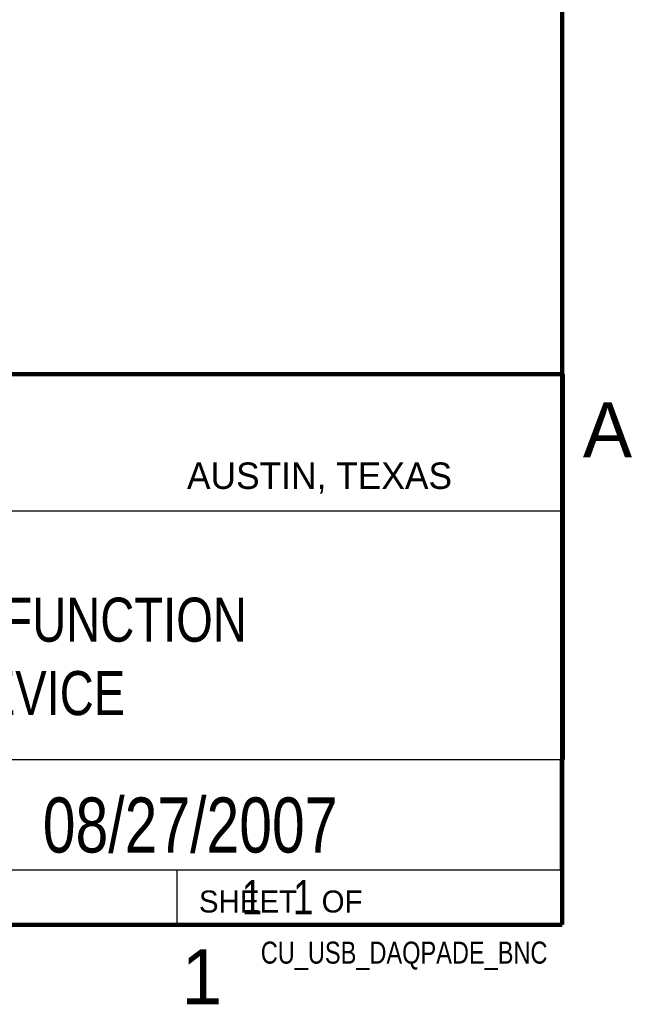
# Model space of a CAD drawing. Header units: inches. Extents: x 0 to 34, y 0 to 22.
# Tile 19 of 21: x 31 to 33.8, y 0.1 to 4.6. Entities that reach past the tile are written whole.
import ezdxf
from ezdxf.enums import TextEntityAlignment as Align

# ---------------------------------------------------------------- set-up
doc = ezdxf.new("R2010")
doc.units = ezdxf.units.IN
doc.header["$LTSCALE"] = 1.87
doc.header["$MEASUREMENT"] = 0
doc.layers.get('0').update_dxf_attribs({"linetype": 'CONTINUOUS'})
doc.styles.get("Standard").update_dxf_attribs({"font": 'txt', "width": 0.8})

msp = doc.modelspace()

# ---------------------------------------------------------------- linework, layer by layer
at = {"color": 2, "linetype": 'CONTINUOUS'}
for p, q in [((28.3793, 3.0003), (33.5093, 3.0003)), ((33.5093, 3.0003), (33.5093, 1.2503)), ((28.7231, 2.38), (33.5, 2.38)), ((28.3793, 1.2503), (33.5093, 1.2503)), ((30.13, 1.2499), (33.49, 1.2499)), ((33.49, 1.2499), (33.49, 0.7499)), ((28.38, 0.75), (33.5, 0.75)), ((30.13, 0.7499), (33.49, 0.7499)), ((31.75, 0.75), (33.5, 0.75)), ((31.75, 0.75), (31.75, 0.5)), ((33.5, 0.75), (33.5, 0.5)), ((31.75, 0.5), (33.5, 0.5)), ((32.4953, 0.5017), (33.4953, 0.5017)), ((32.4953, 0.5017), (32.4953, 0.5012)), ((32.4953, 0.5012), (33.4953, 0.5012)), ((33.4953, 0.5017), (33.4953, 0.5012))]:
    msp.add_line(p, q, dxfattribs=at)
at = {"color": 7, "linetype": 'CONTINUOUS', "const_width": 0.02}
for points in [[(33.5, 0.5), (33.5, 21.5)], [(25.58, 3), (33.5, 3)], [(0.5, 0.5), (33.5, 0.5)]]:
    msp.add_lwpolyline(points, dxfattribs=at)

# ---------------------------------------------------------------- texts
at = {"color": 2, "linetype": 'CONTINUOUS'}
for s, height, p in [('A', 0.25, (33.5939, 2.6228)), ('AUSTIN, TEXAS', 0.12, (31.7957, 2.479)), ('SHEET   OF', 0.1, (31.8499, 0.5557)), ('1', 0.25, (31.7706, 0.139))]:
    msp.add_text(s, height=height, dxfattribs=at).set_placement(p)
at = {"color": 7, "linetype": 'CONTINUOUS', "width": 0.8}
msp.add_text('08/27/2007', height=0.25, dxfattribs=at).set_placement((31.81, 0.828), align=Align.CENTER)
at = {"color": 2, "linetype": 'CONTINUOUS', "width": 0.8}
msp.add_text('CU_USB_DAQPADE_BNC', height=0.1, dxfattribs=at).set_placement((33.4328, 0.3236), align=Align.RIGHT)
at = {"color": 7, "linetype": 'CONTINUOUS'}
for s, insert, char_height, width, attachment_point in [('USB MULTIFUNCTION\\PI/O DEVICE', (30.9443, 1.9853), 0.2, 2.72, 2), ('     1   1', (31.8125, 0.7031), 0.15625, 1.25, 1)]:
    msp.add_mtext(s, dxfattribs=dict(at, insert=insert, char_height=char_height, width=width, attachment_point=attachment_point))

doc.saveas('drawing.dxf')
